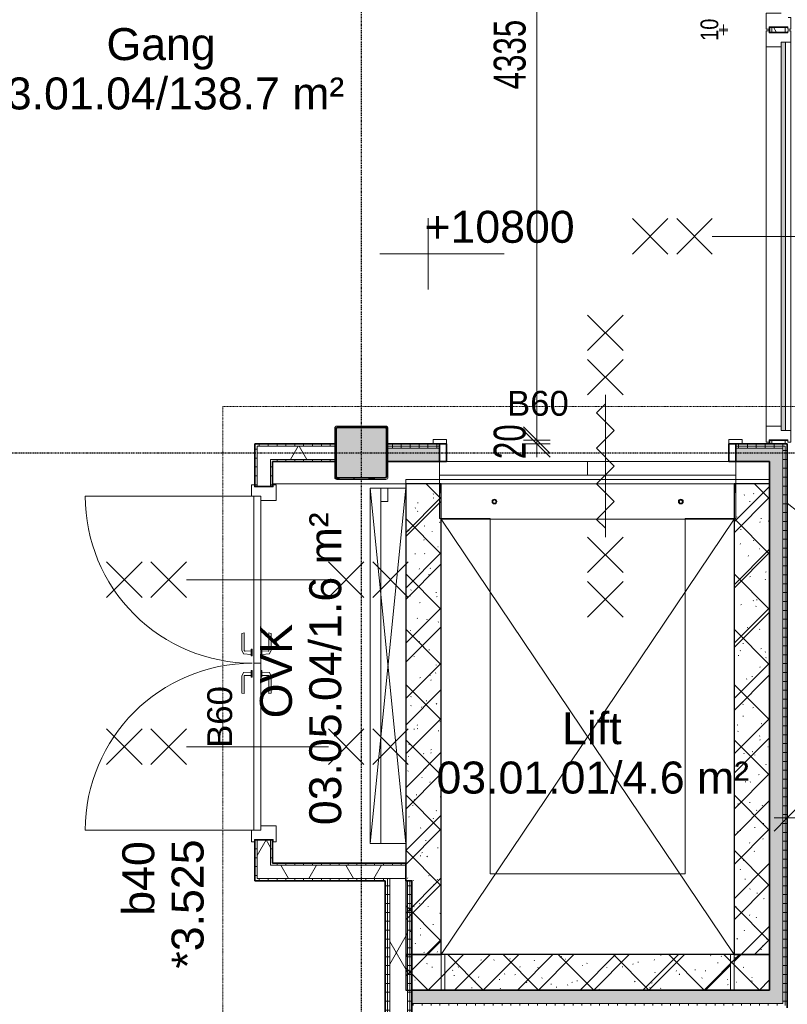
# Model space of a CAD drawing. Header units: millimetres. Extents: x -80560 to 110805, y -11020 to 52719.
# Tile 99 of 145: x 49170 to 53495, y 32095 to 37637. Entities that reach past the tile are written whole.
import ezdxf

# ---------------------------------------------------------------- set-up
doc = ezdxf.new("R2010")
doc.units = ezdxf.units.MM
for name, pattern in [('CENTER2', [20, 8, -4, 4, -4]), ('DASHDOT2', [8, 4, -2, 0, -2]), ('DASHED2', [6, 4, -2]), ('DASHED2-1', [3, 2, -1])]:
    doc.linetypes.add(name, pattern=pattern)
for name, color, linetype, lineweight in [('A-ANNO-DIMS', 211, 'Continuous', 9), ('A-ANNO-DIMS-100', 211, 'Continuous', 9), ('A-ANNO-NOTE', 131, 'Continuous', 18), ('A-AREA', 32, 'DASHED2', 18), ('A-AREA-IDEN', 2, 'Continuous', 9), ('A-DETL', 90, 'Continuous', 18), ('A-DETL-GENF', 92, 'Continuous', 18), ('A-DETL-MBND', 5, 'Continuous', 18), ('A-DOOR', 31, 'Continuous', 18), ('A-FLOR', 192, 'Continuous', 18), ('A-GENM', 13, 'Continuous', 18), ('A-GLAZ', 151, 'Continuous', 18), ('A-GLAZ-IDEN', 152, 'Continuous', 18), ('A-WALL', 113, 'Continuous', 35), ('A-WALL-PATT', 111, 'Continuous', 35), ('G-ANNO-DIMS', 111, 'Continuous', 9), ('I-WALL', 2, 'Continuous', 18), ('S-COLS', 52, 'Continuous', 18), ('S-GRID', 1, 'Continuous', 9)]:
    doc.layers.add(name, color=color, linetype=linetype, lineweight=lineweight)
doc.styles.add('Arial', font='arial.ttf', dxfattribs={"height": 180})
doc.styles.add('Arial_1', font='arial.ttf', dxfattribs={"height": 140})
doc.styles.add('Arial_5', font='arial.ttf', dxfattribs={"width": 0.7, "height": 180})
doc.styles.add('Arial_8', font='arial.ttf', dxfattribs={"width": 0.8, "height": 100})
doc.dimstyles.new('n3o_1_0', dxfattribs={"dimscale": 304.8, "dimtxt": 102.02594, "dimasz": 0, "dimexe": 0.082021, "dimexo": 0.0625, "dimgap": 0, "dimtad": 1, "dimdec": 0, "dimdsep": 46, "dimtxsty": 'Arial_8', "dimblk1": 'NONE', "dimblk2": 'NONE', "dimsah": 1, "dimcen": 0.09, "dimdle": 0.082021, "dimazin": 0, "dimtfac": 1, "dimtdec": 4, "dimtix": 1, "dimtmove": 0, "dimatfit": 3, "dimfxl": 0.082021, "dimfxlon": 1, "dimtvp": 1, "dimtolj": 1, "dimtzin": 0, "dimarcsym": 2})
doc.dimstyles.new('n3o_1_8_3', dxfattribs={"dimscale": 304.8, "dimtxt": 183.646692, "dimasz": 0.492126, "dimexe": 0.246063, "dimexo": 0.0625, "dimgap": 0.032808, "dimtad": 1, "dimdec": 0, "dimdsep": 46, "dimtxsty": 'Arial_5', "dimblk1": 'OBLIQUE', "dimblk2": 'OBLIQUE', "dimsah": 1, "dimcen": 0.09, "dimdle": 0.246063, "dimazin": 0, "dimtfac": 1, "dimtdec": 4, "dimtix": 1, "dimtmove": 0, "dimatfit": 3, "dimfxl": 0.246063, "dimfxlon": 1, "dimtvp": 1, "dimtolj": 1, "dimtzin": 0, "dimarcsym": 2})
pattern_1 = [(45, (0, 0), (-176.7767, 176.7767), []), (17, (0, 0), (51.37877, 156.87645), [3.353, -159.647, 3.353, -88.647, -134]), (17, (0, 0), (51.37877, 156.87645), [-255, 3.353, -130.647]), (48, (0, 0), (-36.014, 160.26226), [3.353, -158.647, 3.353, -160.647, -132]), (48, (0, 0), (-36.014, 160.26226), [-326, 3.353, -128.647]), (71, (0, 0), (-94.825, 133.12483), [3.353, -156.647, 3.353, -87.247, -131]), (71, (0, 0), (-94.825, 133.12483), [-250.6, 3.353, -127.647])]
pattern_2 = [(180, (51379.82, 27762.5), (-9e-14, -50), [])]
pattern_3 = [(60, (24894.82, 0), (-274.963, 158.75), []), (120, (24894.82, 0), (-274.963, -158.75), [])]
pattern_4 = [(180, (53494.82, 37500), (8e-14, -50), [])]
pattern_5 = [(0, (50494.82, 34020), (0, 50), [])]
pattern_6 = [(90, (52369.82, 35150), (-50, 3e-15), [])]
pattern_7 = [(90, (50769.82, 35150), (-50, 3e-15), [])]
pattern_8 = [(270, (50969.82, 32890), (50, 2e-13), [])]
pattern_9 = [(0, (53394.82, 33612.5), (0, 50), [])]

# ---------------------------------------------------------------- blocks, each defined once
blk = doc.blocks.new('NLRS_28_SCO_UN_staalkolom koker betongevuld_gen_CGA - kolom A-V289-DO_03 derde verdieping')
at = {"layer": 'S-COLS', "lineweight": 5}
h = blk.add_hatch(dxfattribs=at)
h.set_pattern_fill('FP_157', color=256, style=0, pattern_type=2)
h.set_pattern_definition([(45, (-26200, -35200), (-99.99975, 99.99975), []), (45, (-26115, -35200), (-99.99975, 99.99975), []), (45, (-26110, -35200), (-99.99975, 99.99975), []), (45, (-26105, -35200), (-99.99975, 99.99975), []), (45, (-26100, -35200), (-99.99975, 99.99975), []), (45, (-26095, -35200), (-99.99975, 99.99975), []), (45, (-26090, -35200), (-99.99975, 99.99975), []), (45, (-26085, -35200), (-99.99975, 99.99975), [])])
h.paths.add_polyline_path([(138, -150), (146.5, -146.5), (150, -138), (150, 138), (146.5, 146.5), (138, 150), (-138, 150), (-146.5, 146.5), (-150, 138), (-150, -138), (-146.5, -146.5), (-138, -150), (-108.4, -150)], flags=0)
h.paths.add_polyline_path([(-108.4, -142), (-134, -142), (-139.7, -139.7), (-142, -134), (-142, 134), (-139.7, 139.7), (-134, 142), (134, 142), (139.7, 139.7), (142, 134), (142, -134), (139.7, -139.7), (134, -142)], flags=0)
at = {"layer": 'S-COLS', "lineweight": 9}
blk.add_hatch(color=256, dxfattribs=at).paths.add_polyline_path([(134, -142), (139.7, -139.7), (142, -134), (142, 134), (139.7, 139.7), (134, 142), (-134, 142), (-139.7, 139.7), (-142, 134), (-142, -134), (-139.7, -139.7), (-134, -142), (-108.4, -142)], flags=0)
at = {"layer": 'S-COLS'}
for p, q in [((-150, 138), (-150, -138)), ((-142, -134), (-142, 134)), ((138, 150), (-138, 150)), ((-134, 142), (134, 142)), ((142, 134), (142, -134)), ((150, -138), (150, 138)), ((-138, -150), (138, -150)), ((134, -142), (-134, -142))]:
    blk.add_line(p, q, dxfattribs=at)
at = {"layer": 'S-COLS', "lineweight": 35}
for p, q in [((-142, 134), (-142, -134)), ((134, 142), (-134, 142)), ((142, -134), (142, 134)), ((-134, -142), (134, -142))]:
    blk.add_line(p, q, dxfattribs=at)
at = {"layer": 'S-COLS'}
for centre, radius, start, end in [((-138, 138), 12, 90, 180), ((-134, 134), 8, 90, 180), ((134, 134), 8, 0, 90), ((138, 138), 12, 0, 90), ((-138, -138), 12, 180, 270), ((-134, -134), 8, 180, 270), ((134, -134), 8, 270, 0), ((138, -138), 12, 270, 360)]:
    blk.add_arc(centre, radius, start, end, dxfattribs=at)
at = {"layer": 'S-COLS', "lineweight": 35}
for centre, start, end in [((-134, 134), 90, 180), ((134, 134), 360, 90), ((-134, -134), 180, 270), ((134, -134), 270, 360)]:
    blk.add_arc(centre, 8, start, end, dxfattribs=at)
blk = doc.blocks.new('NLRS_28_SF_UN_staalprofiel IPE_gen_CGA - IPE600-1352786-DO_03 derde verdieping')
at = {"layer": 'A-DETL-MBND', "color": 9, "lineweight": 9}
blk.add_line((4100, -110), (6100, -110), dxfattribs=at)
blk = doc.blocks.new('NLRS_28_SF_UN_staalprofiel SFB_gen_CGA - SFB-HEA320_550x15-1171775-DO_03 derde verdieping')
at = {"layer": 'A-DETL-MBND', "color": 9, "lineweight": 9}
for p in [(2850, -200), (2810, -275)]:
    blk.add_line(p, (2850, -275), dxfattribs=at)
blk = doc.blocks.new('19112_SW_LeonardoCollege_R2020_rvt-1-DO_03 derde verdieping')
at = {"layer": 'A-WALL-PATT', "lineweight": 5}
h = blk.add_hatch(dxfattribs=at)
h.set_pattern_fill('FP_175', color=10, angle=45, style=0, pattern_type=2)
h.set_pattern_definition([(135, (26650, 33700), (-155.563, -155.563), []), (225, (26650, 33700), (155.563, -155.563), [])])
h.paths.add_polyline_path([(26450, 32375), (26650, 32375), (26650, 35025), (26450, 35025), (26450, 32417.6)], flags=0)
h = blk.add_hatch(dxfattribs=at)
h.set_pattern_fill('FP_174', color=10, angle=45, style=0, pattern_type=2)
h.set_pattern_definition([(135, (28500, 33700), (-155.563, -155.563), []), (225, (28500, 33700), (155.563, -155.563), [])])
h.paths.add_polyline_path([(28440.9, 32375), (28500, 32375), (28500, 35025), (28300, 35025), (28300, 32375)], flags=0)
h = blk.add_hatch(dxfattribs=at)
h.set_pattern_fill('FP_176', color=10, angle=45, style=0, pattern_type=2)
h.set_pattern_definition([(45, (27825, 32175), (-155.563, 155.563), []), (135, (27825, 32175), (-155.563, -155.563), [])])
h.paths.add_polyline_path([(28440.9, 32175), (28500, 32175), (28500, 32375), (26450, 32375), (26450, 32175), (28147.3, 32175)], flags=0)
at = {"layer": 'I-WALL', "color": 50, "lineweight": 25}
for p, q in [((26450, 35025), (26450, 32375)), ((26650, 35025), (26450, 35025)), ((26650, 32375), (26650, 35025)), ((28300, 35025), (28300, 32375)), ((28500, 35025), (28300, 35025)), ((28500, 32375), (28500, 35025)), ((26450, 32375), (26650, 32375)), ((28500, 32375), (26450, 32375)), ((26450, 32375), (26450, 32175)), ((28300, 32375), (28500, 32375)), ((28500, 32175), (28500, 32375)), ((26450, 32175), (28500, 32175))]:
    blk.add_line(p, q, dxfattribs=at)
at = {"color": 250, "lineweight": 9}
for name, p in [('NLRS_28_SCO_UN_staalkolom koker betongevuld_gen_CGA - kolom A-V289-DO_03 derde verdieping', (26200, 35200)), ('NLRS_28_SF_UN_staalprofiel SFB_gen_CGA - SFB-HEA320_550x15-1171775-DO_03 derde verdieping', (23500, 35200))]:
    blk.add_blockref(name, p, dxfattribs=at)
at = {"color": 250, "lineweight": 9, "rotation": 89.99999999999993}
blk.add_blockref('NLRS_28_SF_UN_staalprofiel IPE_gen_CGA - IPE600-1352786-DO_03 derde verdieping', (26200, 28900), dxfattribs=at)
blk = doc.blocks.new('95251-Leonardo College Leiden_rvt-1-DO_03 derde verdieping')
at = {"layer": 'A-WALL-PATT', "lineweight": 9}
h = blk.add_hatch(dxfattribs=at)
h.set_pattern_fill('FP_184', color=55, style=0, pattern_type=2)
h.set_pattern_definition(pattern_1)
h.paths.add_polyline_path([(26650, 32175), (26650, 34975), (26645, 34975), (26645, 35025), (26450, 35025), (26450, 32175), (26550, 32175)], flags=0)
h = blk.add_hatch(dxfattribs=at)
h.set_pattern_fill('FP_184', color=55, style=0, pattern_type=2)
h.set_pattern_definition(pattern_1)
h.paths.add_polyline_path([(28300, 32175), (28500, 32175), (28500, 35025), (28305, 35025), (28305, 34975), (28300, 34975), (28300, 32251)], flags=0)
h = blk.add_hatch(dxfattribs=at)
h.set_pattern_fill('FP_184', color=55, style=0, pattern_type=2)
h.set_pattern_definition(pattern_1)
h.paths.add_polyline_path([(28147.3, 32175), (28280, 32175), (28280, 32375), (26670, 32375), (26670, 32175), (27559.9, 32175)], flags=0)
at = {"layer": 'A-DETL-MBND', "color": 191, "lineweight": 9}
for p, q in [((26650, 35025), (28300, 35025)), ((28300, 34825), (26650, 34825))]:
    blk.add_line(p, q, dxfattribs=at)
for centre, radius, start, end in [((26950, 34925), 13.5, 0, 180), ((26950, 34925), 13.5, 0, 180), ((26950, 34925), 13.5, 180, 0), ((26950, 34925), 13.5, 180, 0), ((26950, 34925), 11.6, 0, 180), ((26950, 34925), 11.5, 180, 0), ((26950, 34925), 9.05, 0, 180), ((26950, 34925), 9.05, 180, 0), ((28000, 34925), 13.5, 0, 180), ((28000, 34925), 13.5, 0, 180), ((28000, 34925), 13.5, 180, 270), ((28000, 34925), 13.5, 180, 0), ((28000, 34925), 11.5, 0, 180), ((28000, 34925), 11.6, 180, 0), ((28000, 34925), 9.05, 0, 180), ((28000, 34925), 9.05, 180, 0), ((28000, 34925), 13.5, 272.0776, 0)]:
    blk.add_arc(centre, radius, start, end, dxfattribs=at)
at = {"layer": 'A-WALL', "color": 130, "lineweight": 5}
for p, q in [((26645, 35025), (26450, 35025)), ((26450, 35025), (26450, 32175)), ((26645, 34975), (26645, 35025)), ((26650, 34975), (26645, 34975)), ((26650, 32175), (26650, 34975)), ((28305, 34975), (28300, 34975)), ((28300, 34975), (28300, 32175)), ((28500, 35025), (28305, 35025)), ((28305, 35025), (28305, 34975)), ((28500, 32175), (28500, 35025)), ((28280, 32375), (26670, 32375)), ((26670, 32375), (26670, 32175)), ((28280, 32175), (28280, 32375)), ((26450, 32175), (26650, 32175)), ((26670, 32175), (28280, 32175)), ((28300, 32175), (28500, 32175))]:
    blk.add_line(p, q, dxfattribs=at)
blk = doc.blocks.new('32_n3o_deur_dubbel - 90x139_25_K_930x2_2410x2030_60zs_glasdeur _kleefmagneet_-34331089-DO_03 derde verdieping')
at = {"layer": 'A-GLAZ'}
for p, q in [((-950, 69.5), (-1015, 69.5)), ((-1015, 69.5), (-1015, 52.5)), ((-950, 55.5), (-950, 69.5)), ((1015, 69.5), (950, 69.5)), ((950, 69.5), (950, 55.5)), ((1015, 52.5), (1015, 69.5)), ((-1015, 52.5), (-1003, 52.5)), ((-1003, 52.5), (-1003, -52.5)), ((-925, -69.5), (-925, 15.5)), ((925, 15.5), (925, -69.5)), ((1003, -52.5), (1003, 52.5)), ((1003, 52.5), (1015, 52.5)), ((-1003, -52.5), (-1015, -52.5)), ((-1015, -52.5), (-1015, -69.5)), ((1015, -52.5), (1003, -52.5)), ((1015, -69.5), (1015, -52.5)), ((-1015, -69.5), (-925, -69.5)), ((925, -69.5), (1015, -69.5))]:
    blk.add_line(p, q, dxfattribs=at)
blk = doc.blocks.new('32_n3o_raam_h1xb1 - 90x139_25_K_2410x2315_60-34331233-DO_03 derde verdieping')
at = {"layer": 'A-GLAZ'}
for p, q in [((-1157.5, 69.5), (-1157.5, 52.5)), ((-1092.5, 69.5), (-1157.5, 69.5)), ((-1092.5, 39.5), (-1092.5, 69.5)), ((-1092.5, 69.5), (1092.5, 69.5)), ((1157.5, 69.5), (1092.5, 69.5)), ((1092.5, 69.5), (1092.5, 39.5)), ((1157.5, 52.5), (1157.5, 69.5)), ((-1157.5, 52.5), (-1145.5, 52.5)), ((-1145.5, 52.5), (-1145.5, -52.5)), ((-1067.5, -69.5), (-1067.5, 15.5)), ((1067.5, 15.5), (1067.5, -69.5)), ((1145.5, -52.5), (1145.5, 52.5)), ((1145.5, 52.5), (1157.5, 52.5)), ((-1145.5, -52.5), (-1157.5, -52.5)), ((-1157.5, -52.5), (-1157.5, -69.5)), ((1157.5, -52.5), (1145.5, -52.5)), ((1157.5, -69.5), (1157.5, -52.5)), ((-1157.5, -69.5), (-1067.5, -69.5)), ((1067.5, -69.5), (-1067.5, -69.5)), ((1067.5, -69.5), (1157.5, -69.5))]:
    blk.add_line(p, q, dxfattribs=at)
blk = doc.blocks.new('30_n3o_raam_vast - 24mm_60min-33401141-DO_03 derde verdieping')
at = {"layer": 'A-DOOR'}
blk.add_hatch(color=256, dxfattribs=at).paths.add_polyline_path([(0, 24), (-2185, 24), (-2185, 0), (0, 0)], flags=0)
for p, q in [((0, 24), (-2185, 24)), ((-2185, 24), (-2185, 0)), ((-2185, 0), (0, 0)), ((0, 0), (0, 24))]:
    blk.add_line(p, q, dxfattribs=at)
blk = doc.blocks.new('32_n3o_deur_dubbel - 90x139_25_K_930x2_2410x2010_60-34330968-DO_03 derde verdieping')
at = {"layer": 'A-GLAZ'}
for p, q in [((-940, 69.5), (-1005, 69.5)), ((-1005, 69.5), (-1005, 52.5)), ((-940, 55.5), (-940, 69.5)), ((1005, 69.5), (940, 69.5)), ((940, 69.5), (940, 55.5)), ((1005, 52.5), (1005, 69.5)), ((-1005, 52.5), (-993, 52.5)), ((-993, 52.5), (-993, -52.5)), ((-915, -69.5), (-915, 15.5)), ((915, 15.5), (915, -69.5)), ((993, -52.5), (993, 52.5)), ((993, 52.5), (1005, 52.5)), ((-993, -52.5), (-1005, -52.5)), ((-1005, -52.5), (-1005, -69.5)), ((1005, -52.5), (993, -52.5)), ((1005, -69.5), (1005, -52.5)), ((-1005, -69.5), (-915, -69.5)), ((915, -69.5), (1005, -69.5))]:
    blk.add_line(p, q, dxfattribs=at)
blk = doc.blocks.new('30_n3o_deur_dicht - 40mm_draai_60min_LS-32507409-DO_03 derde verdieping')
at = {"layer": 'A-DOOR'}
for p, q in [((0, 40), (-940, 40)), ((-940, 40), (-940, 0)), ((-940, 0), (0, 0)), ((0, 0), (0, 40))]:
    blk.add_line(p, q, dxfattribs=at)
blk = doc.blocks.new('30_n3o_deur_dicht - 40mm_draai_60min_RS-32507410-DO_03 derde verdieping')
at = {"layer": 'A-DOOR'}
for p, q in [((0, 40), (-940, 40)), ((-940, 40), (-940, 0)), ((-940, 0), (0, 0)), ((0, 0), (0, 40))]:
    blk.add_line(p, q, dxfattribs=at)
blk = doc.blocks.new('30_n3o_beslag_deurkruk_met_schild - std-875116-DO_03 derde verdieping')
at = {"layer": 'A-DOOR'}
for p, q in [((-18.5, 0), (-18.5, -5)), ((18.5, -5), (18.5, 0)), ((-18.5, -5), (18.5, -5)), ((-7.8, -48.4), (-10, -5)), ((12.7, -58), (-7.8, -48.4)), ((10, -5), (8.3, -39.7)), ((13.3, -45), (111, -45)), ((111, -45), (108, -58)), ((108, -58), (12.7, -58))]:
    blk.add_line(p, q, dxfattribs=at)
at = {"layer": 'A-DOOR', "flags": 128}
blk.add_lwpolyline([(8.3, -39.7), (8.6, -41.7), (9.6, -43.4), (11.3, -44.6), (13.3, -45)], dxfattribs=at)
blk = doc.blocks.new('30_n3o_beslag_deurkruk_met_schild - std-V214-DO_03 derde verdieping')
at = {"layer": 'A-DOOR'}
for p, q in [((-7.8, 48.4), (12.7, 58)), ((12.7, 58), (108, 58)), ((108, 58), (111, 45)), ((18.5, 5), (-18.5, 5)), ((-18.5, 5), (-18.5, 0)), ((-10, 5), (-7.8, 48.4)), ((8.3, 39.7), (10, 5)), ((111, 45), (13.3, 45)), ((18.5, 0), (18.5, 5)), ((-18.5, 0), (18.5, 0))]:
    blk.add_line(p, q, dxfattribs=at)
at = {"layer": 'A-DOOR', "flags": 128}
blk.add_lwpolyline([(13.3, 45), (11.3, 44.6), (9.6, 43.4), (8.6, 41.7), (8.3, 39.7)], dxfattribs=at)
blk = doc.blocks.new('00_n3o_symbool_swingangle - std-28978670-DO_03 derde verdieping')
at = {"layer": 'A-DOOR'}
blk.add_line((-415, -10), (-415, -950), dxfattribs=at)
blk.add_arc((-415, -10), 940, 270, 0, dxfattribs=at)
blk = doc.blocks.new('30_n3o_beslag_deurkruk_met_schild - std-887349-DO_03 derde verdieping')
at = {"layer": 'A-DOOR'}
for p, q in [((-7.8, 48.4), (12.7, 58)), ((12.7, 58), (108, 58)), ((108, 58), (111, 45)), ((18.5, 5), (-18.5, 5)), ((-18.5, 5), (-18.5, 0)), ((-10, 5), (-7.8, 48.4)), ((8.3, 39.7), (10, 5)), ((111, 45), (13.3, 45)), ((18.5, 0), (18.5, 5))]:
    blk.add_line(p, q, dxfattribs=at)
at = {"layer": 'A-DOOR', "flags": 128}
blk.add_lwpolyline([(13.3, 45), (11.3, 44.6), (9.6, 43.4), (8.6, 41.7), (8.3, 39.7)], dxfattribs=at)
blk = doc.blocks.new('30_n3o_beslag_deurkruk_met_schild - std-V215-DO_03 derde verdieping')
at = {"layer": 'A-DOOR'}
for p, q in [((18.5, 0), (-18.5, 0)), ((-18.5, 0), (-18.5, -5)), ((18.5, -5), (18.5, 0)), ((-18.5, -5), (18.5, -5)), ((-7.8, -48.4), (-10, -5)), ((12.7, -58), (-7.8, -48.4)), ((10, -5), (8.3, -39.7)), ((13.3, -45), (111, -45)), ((111, -45), (108, -58)), ((108, -58), (12.7, -58))]:
    blk.add_line(p, q, dxfattribs=at)
at = {"layer": 'A-DOOR', "flags": 128}
blk.add_lwpolyline([(8.3, -39.7), (8.6, -41.7), (9.6, -43.4), (11.3, -44.6), (13.3, -45)], dxfattribs=at)
blk = doc.blocks.new('00_n3o_symbool_swingangle - std-31791499-DO_03 derde verdieping')
at = {"layer": 'A-DOOR'}
blk.add_line((-415, 10), (-415, 950), dxfattribs=at)
blk.add_arc((-415, 10), 940, 360, 90, dxfattribs=at)
blk = doc.blocks.new('66_n3o_lift - ntb_-33339778-DO_03 derde verdieping')
at = {"layer": 'A-GENM'}
for p, q in [((-927.8, 75), (-1004, 75)), ((-1004, 75), (-1004, 50)), ((-927.8, 50), (-927.8, 75)), ((738.4, 75), (662.2, 75)), ((662.2, 75), (662.2, 50)), ((738.4, 50), (738.4, 75)), ((-1004, 50), (-927.8, 50)), ((662.2, 50), (738.4, 50)), ((-967.8, -370), (-967.8, -50)), ((-132.8, -50), (-967.8, -50)), ((-967.8, -50), (-967.8, -126.2)), ((-132.8, -126.2), (-132.8, -50)), ((702.2, -50), (-132.8, -50)), ((-132.8, -50), (-132.8, -126.2)), ((702.2, -370), (702.2, -50)), ((702.2, -126.2), (702.2, -50)), ((-967.8, -126.2), (-132.8, -126.2)), ((-132.8, -126.2), (702.2, -126.2)), ((-682.8, -370), (-967.8, -370)), ((-682.8, -2370), (-682.8, -370)), ((417.2, -370), (702.2, -370)), ((417.2, -370), (417.2, -2370)), ((417.2, -2370), (-682.8, -2370))]:
    blk.add_line(p, q, dxfattribs=at)
at = {"layer": 'A-GENM', "lineweight": 35}
for p, q in [((-927.8, 50), (-967.8, 50)), ((-967.8, 50), (-967.8, -50)), ((-927.8, -50), (-927.8, 50)), ((702.2, 50), (662.2, 50)), ((662.2, 50), (662.2, -50)), ((702.2, -50), (702.2, 50)), ((-967.8, -50), (-927.8, -50)), ((662.2, -50), (702.2, -50))]:
    blk.add_line(p, q, dxfattribs=at)
blk = doc.blocks.new('01_n3o_symbool_lijn_met_tekst - brandwerend_B60-33341475-DO_03 derde verdieping')
at = {"layer": 'A-DETL-GENF', "color": 3, "linetype": 'DASHDOT2'}
blk.add_line((0, 0), (3585, 0), dxfattribs=at)
blk = doc.blocks.new('01_n3o_symbool_lijn_met_tekst - brandwerend_B60-32847853-DO_03 derde verdieping')
at = {"layer": 'A-DETL-GENF', "color": 3, "linetype": 'DASHDOT2'}
blk.add_line((0, 0), (3460, 0), dxfattribs=at)
blk = doc.blocks.new('Spot Elevations - default-305554-DO_03 derde verdieping')
at = {"layer": 'G-ANNO-DIMS'}
for p, q in [((0, 2), (0, -2)), ((4.277, 0), (-2.723, 0))]:
    blk.add_line(p, q, dxfattribs=at)
blk = doc.blocks.new('DIMBLOCK389-DO_03 derde verdieping')
at = {"layer": 'A-ANNO-DIMS-100'}
for p, q in [((53135.5, 37585), (53110.5, 37585)), ((53135.5, 37610), (53135.5, 37550)), ((53135.5, 37585), (53160.5, 37585)), ((53135.5, 37575), (53110.5, 37575)), ((53135.5, 37575), (53160.5, 37575))]:
    blk.add_line(p, q, dxfattribs=at)
at = {"layer": 'A-ANNO-DIMS-100', "color": 0, "insert": (53005.7, 37518.8), "char_height": 100, "width": 146.917, "attachment_point": 1, "rotation": 90, "line_spacing_factor": 0.941778, "style": 'Arial_8'}
blk.add_mtext('10', dxfattribs=at)
blk = doc.blocks.new('_None')
blk = doc.blocks.new('DIMBLOCK523-DO_03 derde verdieping')
at = {"layer": 'A-ANNO-DIMS-100'}
for p, q in [((52083.9, 39605), (52008.9, 39680)), ((52158.9, 39605), (52008.9, 39605)), ((52083.9, 39605), (52083.9, 35270)), ((52083.9, 39605), (52158.9, 39530)), ((52083.9, 39605), (52158.9, 39605)), ((52083.9, 35270), (52008.9, 35345)), ((52158.9, 35270), (52008.9, 35270)), ((52083.9, 35270), (52158.9, 35195)), ((52083.9, 35270), (52158.9, 35270))]:
    blk.add_line(p, q, dxfattribs=at)
at = {"layer": 'A-ANNO-DIMS-100', "color": 0, "insert": (51840.2, 37245.4), "char_height": 180, "width": 461.094, "attachment_point": 1, "rotation": 90, "line_spacing_factor": 0.941778, "style": 'Arial_5'}
blk.add_mtext('4335', dxfattribs=at)
blk = doc.blocks.new('_Oblique')
at = {"color": 0, "linetype": 'ByBlock', "lineweight": -2}
blk.add_line((-0.5, -0.5), (0.5, 0.5), dxfattribs=at)
blk = doc.blocks.new('DIMBLOCK524-DO_03 derde verdieping')
at = {"layer": 'A-ANNO-DIMS-100'}
for p, q in [((52083.9, 35270), (52008.9, 35345)), ((52083.9, 35250), (52008.9, 35325)), ((52158.9, 35270), (52008.9, 35270)), ((52158.9, 35250), (52008.9, 35250)), ((52083.9, 35270), (52083.9, 35175)), ((52083.9, 35270), (52158.9, 35195)), ((52083.9, 35270), (52158.9, 35270)), ((52083.9, 35250), (52158.9, 35175)), ((52083.9, 35250), (52158.9, 35250))]:
    blk.add_line(p, q, dxfattribs=at)
at = {"layer": 'A-ANNO-DIMS-100', "color": 0, "insert": (51840.2, 35163.9), "char_height": 180, "width": 230.547, "attachment_point": 1, "rotation": 90, "line_spacing_factor": 0.941778, "style": 'Arial_5'}
blk.add_mtext('20', dxfattribs=at)
blk = doc.blocks.new('DIMBLOCK580-DO_03 derde verdieping')
at = {"layer": 'A-ANNO-DIMS-100'}
for p, q in [((53494.8, 33144.6), (53569.8, 33219.6)), ((53494.8, 33219.6), (53494.8, 33069.6)), ((53494.8, 33144.6), (53494.8, 33219.6)), ((55009.8, 33144.6), (55084.8, 33219.6)), ((55009.8, 33219.6), (55009.8, 33069.6)), ((55009.8, 33144.6), (55009.8, 33219.6)), ((53419.8, 33144.6), (55009.8, 33144.6)), ((53494.8, 33144.6), (53419.8, 33069.6)), ((55009.8, 33144.6), (54934.8, 33069.6))]:
    blk.add_line(p, q, dxfattribs=at)
at = {"layer": 'A-ANNO-DIMS-100', "color": 0, "insert": (54060.2, 33388.3), "char_height": 180, "width": 461.094, "attachment_point": 1, "line_spacing_factor": 0.941778, "style": 'Arial_5'}
blk.add_mtext('1515', dxfattribs=at)

msp = doc.modelspace()

# ---------------------------------------------------------------- hatches: boundary and pattern name
at = {"layer": 'A-WALL-PATT', "lineweight": 18}
h = msp.add_hatch(dxfattribs=at)
h.set_pattern_fill('FP_87', color=256, angle=90, style=0, pattern_type=2)
h.set_pattern_definition(pattern_4)
h.paths.add_polyline_path([(53407.3, 35250), (53407.3, 35270), (53394.8, 35270), (53394.8, 35250)], flags=0)
h.paths.add_polyline_path([(53394.8, 37565), (53407.3, 37565), (53407.3, 37595), (53394.8, 37595), (53394.8, 37583.2)], flags=0)
h.paths.add_polyline_path([(53407.3, 39605), (53407.3, 39662.5), (53394.8, 39662.5), (53394.8, 39605)], flags=0)
h.paths.add_polyline_path([(53407.3, 39737.5), (53407.3, 39750), (53394.8, 39750), (53394.8, 39737.5)], flags=0)
h = msp.add_hatch(dxfattribs=at)
h.set_pattern_fill('FP_2', color=256, style=0, pattern_type=2)
h.set_pattern_definition(pattern_3)
h.paths.add_polyline_path([(53407.3, 35250), (53482.3, 35250.3), (53482.3, 35270), (53407.3, 35270), (53407.3, 35250.3)], flags=0)
h.paths.add_polyline_path([(53482.3, 37565), (53482.3, 37595), (53407.3, 37595), (53407.3, 37565)], flags=0)
h.paths.add_polyline_path([(53407.3, 39605), (53482.3, 39605), (53482.3, 39737.5), (53407.3, 39737.5), (53407.3, 39662.5)], flags=0)
h = msp.add_hatch(dxfattribs=at)
h.set_pattern_fill('FP_87', color=256, angle=90, style=0, pattern_type=2)
h.set_pattern_definition(pattern_4)
h.paths.add_polyline_path([(53494.8, 35250), (53494.8, 35270), (53482.3, 35270), (53482.3, 35250)], flags=0)
h.paths.add_polyline_path([(53482.3, 37565), (53494.8, 37565), (53494.8, 37595), (53482.3, 37595), (53482.3, 37583.2)], flags=0)
h.paths.add_polyline_path([(53482.3, 39605), (53494.8, 39605), (53494.8, 39662.5), (53482.3, 39662.5)], flags=0)
h = msp.add_hatch(dxfattribs=at)
h.set_pattern_fill('FP_116', color=256, angle=90, style=0, pattern_type=2)
h.set_pattern_definition(pattern_5)
h.paths.add_polyline_path([(50494.8, 32790), (50507.3, 32790), (50507.3, 33020), (50494.8, 33020), (50494.8, 32917.5)], flags=0)
h.paths.add_polyline_path([(50507.3, 35010), (50507.3, 35250), (50494.8, 35250), (50494.8, 35010)], flags=0)
h = msp.add_hatch(dxfattribs=at)
h.set_pattern_fill('FP_136', color=256, angle=90, style=0, pattern_type=2)
h.set_pattern_definition(pattern_7)
h.paths.add_polyline_path([(50594.8, 35237.5), (50944.8, 35237.5), (50944.8, 35250), (50507.3, 35250), (50507.3, 35237.5), (50582.3, 35237.5)], flags=0)
h = msp.add_hatch(dxfattribs=at)
h.set_pattern_fill('FP_117', color=256, angle=90, style=0, pattern_type=2)
h.set_pattern_definition(pattern_6)
h.paths.add_polyline_path([(53494.8, 35237.5), (53494.8, 35250), (53204.8, 35250), (53204.8, 35237.5), (53482.3, 35237.5)], flags=0)
h.paths.add_polyline_path([(51534.8, 35237.5), (51534.8, 35250), (51244.8, 35250), (51244.8, 35237.5), (51280.1, 35237.5)], flags=0)
h = msp.add_hatch(dxfattribs=at)
h.set_pattern_fill('FP_2', color=256, style=0, pattern_type=2)
h.set_pattern_definition(pattern_3)
h.paths.add_polyline_path([(50582.3, 32802.5), (50582.3, 33020), (50507.3, 33020), (50507.3, 32802.5)], flags=0)
h.paths.add_polyline_path([(50582.3, 35010), (50582.3, 35237.5), (50507.3, 35237.5), (50507.3, 35010)], flags=0)
h = msp.add_hatch(dxfattribs=at)
h.set_pattern_fill('FP_2', color=256, style=0, pattern_type=2)
h.set_pattern_definition(pattern_3)
h.paths.add_polyline_path([(50944.8, 35162.5), (50944.8, 35237.5), (50582.3, 35237.5), (50582.3, 35162.5), (50692.7, 35162.5)], flags=0)
h = msp.add_hatch(dxfattribs=at)
h.set_pattern_fill('FP_117', color=256, angle=90, style=0, pattern_type=2)
h.set_pattern_definition(pattern_6)
h.paths.add_polyline_path([(53482.3, 35225), (53482.3, 35237.5), (53204.8, 35237.5), (53204.8, 35225), (53469.8, 35225)], flags=0)
h.paths.add_polyline_path([(51280.1, 35225), (51534.8, 35225), (51534.8, 35237.5), (51244.8, 35237.5), (51244.8, 35225)], flags=0)
h = msp.add_hatch(color=256, dxfattribs=at)
h.paths.add_polyline_path([(53394.8, 35150), (53469.8, 35150), (53469.8, 35225), (53204.8, 35225), (53204.8, 35150), (53335.8, 35150)], flags=0)
h.paths.add_polyline_path([(51244.8, 35150), (51534.8, 35150), (51534.8, 35225), (51244.8, 35225)], flags=0)
h = msp.add_hatch(dxfattribs=at)
h.set_pattern_fill('FP_178', color=256, angle=90, style=0, pattern_type=2)
h.set_pattern_definition(pattern_9)
h.paths.add_polyline_path([(53469.8, 32087.5), (53482.3, 32087.5), (53482.3, 35225), (53469.8, 35225), (53469.8, 32100)], flags=0)
h = msp.add_hatch(dxfattribs=at)
h.set_pattern_fill('FP_178', color=256, angle=90, style=0, pattern_type=2)
h.set_pattern_definition(pattern_9)
h.paths.add_polyline_path([(53494.8, 32075), (53494.8, 35237.5), (53482.3, 35237.5), (53482.3, 32075)], flags=0)
h = msp.add_hatch(dxfattribs=at)
h.set_pattern_fill('FP_116', color=256, angle=90, style=0, pattern_type=2)
h.set_pattern_definition(pattern_5)
h.paths.add_polyline_path([(50582.3, 32877.5), (50594.8, 32877.5), (50594.8, 33020), (50582.3, 33020), (50582.3, 32917.5)], flags=0)
h.paths.add_polyline_path([(50594.8, 35010), (50594.8, 35162.5), (50582.3, 35162.5), (50582.3, 35010)], flags=0)
h = msp.add_hatch(dxfattribs=at)
h.set_pattern_fill('FP_136', color=256, angle=90, style=0, pattern_type=2)
h.set_pattern_definition(pattern_7)
h.paths.add_polyline_path([(50944.8, 35150), (50944.8, 35162.5), (50594.8, 35162.5), (50594.8, 35150), (50692.7, 35150)], flags=0)
for points in [[(53469.8, 32100), (53469.8, 35150), (53394.8, 35150), (53394.8, 32100)], [(53394.8, 32100), (53394.8, 32175), (51379.8, 32175), (51379.8, 32100), (53335.8, 32100)]]:
    msp.add_hatch(color=256, dxfattribs=at).paths.add_polyline_path(points, flags=0)
h = msp.add_hatch(dxfattribs=at)
h.set_pattern_fill('FP_2', color=256, style=0, pattern_type=2)
h.set_pattern_definition(pattern_3)
h.paths.add_polyline_path([(50582.3, 32802.5), (51344.8, 32802.5), (51344.8, 32877.5), (50582.3, 32877.5)], flags=0)
h = msp.add_hatch(dxfattribs=at)
h.set_pattern_fill('FP_137', color=256, angle=-270, style=0, pattern_type=2)
h.set_pattern_definition(pattern_8)
h.paths.add_polyline_path([(51344.8, 32877.5), (51344.8, 32890), (50594.8, 32890), (50594.8, 32877.5), (51280.1, 32877.5)], flags=0)
h = msp.add_hatch(dxfattribs=at)
h.set_pattern_fill('FP_137', color=256, angle=-270, style=0, pattern_type=2)
h.set_pattern_definition(pattern_8)
h.paths.add_polyline_path([(51229.8, 32790), (51242.3, 32790), (51242.3, 32802.5), (50507.3, 32802.5), (50507.3, 32790), (50692.7, 32790)], flags=0)
h = msp.add_hatch(dxfattribs=at)
h.set_pattern_fill('FP_45', color=256, angle=90, style=0, pattern_type=2)
h.set_pattern_definition(pattern_2)
h.paths.add_polyline_path([(51242.3, 22744), (51242.3, 24395), (51229.8, 24395), (51229.8, 22750), (51234.5, 22749.3), (51241.3, 22746.5)], flags=0)
h.paths.add_polyline_path([(51242.3, 29455), (51242.3, 30920), (51229.8, 30920), (51229.8, 29455)], flags=0)
h.paths.add_polyline_path([(51229.8, 32010), (51242.3, 32010), (51242.3, 32790), (51229.8, 32790), (51229.8, 32251)], flags=0)
h = msp.add_hatch(dxfattribs=at)
h.set_pattern_fill('FP_45', color=256, angle=90, style=0, pattern_type=2)
h.set_pattern_definition(pattern_2)
h.paths.add_polyline_path([(51254.8, 22747.5), (51254.8, 24395), (51242.3, 24395), (51242.3, 22747.5)], flags=0)
h.paths.add_polyline_path([(51254.8, 29455), (51254.8, 30920), (51242.3, 30920), (51242.3, 29455)], flags=0)
h.paths.add_polyline_path([(51254.8, 32010), (51254.8, 32802.5), (51242.3, 32802.5), (51242.3, 32010)], flags=0)
h = msp.add_hatch(dxfattribs=at)
h.set_pattern_fill('FP_2', color=256, style=0, pattern_type=2)
h.set_pattern_definition(pattern_3)
h.paths.add_polyline_path([(51354.8, 22760), (51354.8, 24395), (51276.8, 24395), (51276.8, 24385), (51259.8, 24385), (51259.8, 24395), (51254.8, 24395), (51254.8, 22760), (51280.1, 22760)], flags=0)
h.paths.add_polyline_path([(51276.8, 29455), (51354.8, 29455), (51354.8, 30920), (51254.8, 30920), (51254.8, 29455), (51259.8, 29455), (51259.8, 29465), (51276.8, 29465)], flags=0)
h.paths.add_polyline_path([(51354.8, 32010), (51354.8, 32790), (51344.8, 32790), (51344.8, 32802.5), (51254.8, 32802.5), (51254.8, 32010), (51280.1, 32010)], flags=0)
h = msp.add_hatch(dxfattribs=at)
h.set_pattern_fill('FP_45', color=256, angle=90, style=0, pattern_type=2)
h.set_pattern_definition(pattern_2)
h.paths.add_polyline_path([(51354.8, 22860), (51367.3, 22860), (51367.3, 24395), (51354.8, 24395), (51354.8, 22919.6)], flags=0)
h.paths.add_polyline_path([(51354.8, 29455), (51367.3, 29455), (51367.3, 30920), (51354.8, 30920), (51354.8, 29584.9)], flags=0)
h.paths.add_polyline_path([(51367.3, 32010), (51367.3, 32790), (51354.8, 32790), (51354.8, 32010)], flags=0)
h = msp.add_hatch(dxfattribs=at)
h.set_pattern_fill('FP_45', color=256, angle=90, style=0, pattern_type=2)
h.set_pattern_definition(pattern_2)
h.paths.add_polyline_path([(51379.8, 22872.5), (51379.8, 24395), (51367.3, 24395), (51367.3, 22872.5)], flags=0)
h.paths.add_polyline_path([(51367.3, 29455), (51379.8, 29455), (51379.8, 30920), (51367.3, 30920), (51367.3, 29584.9)], flags=0)
h.paths.add_polyline_path([(51367.3, 32010), (51379.8, 32010), (51379.8, 32790), (51367.3, 32790), (51367.3, 32084.3)], flags=0)
h = msp.add_hatch(dxfattribs=at)
h.set_pattern_fill('FP_179', color=256, angle=-270, style=0, pattern_type=2)
h.set_pattern_definition([(270, (52387.32, 32175), (50, 3e-15), [])])
h.paths.add_polyline_path([(52454.8, 32087.5), (53469.8, 32087.5), (53469.8, 32100), (51379.8, 32100), (51379.8, 32087.5), (51867.4, 32087.5)], flags=0)

# ---------------------------------------------------------------- linework, layer by layer
at = {"layer": 'A-ANNO-NOTE', "lineweight": 9}
for p, q in [((52622.3, 36517.5), (52822.3, 36317.5)), ((52622.3, 36317.5), (52822.3, 36517.5)), ((52872.3, 36517.5), (53072.3, 36317.5)), ((52872.3, 36317.5), (53072.3, 36517.5)), ((53072.3, 36417.5), (53872.3, 36417.5)), ((52369.8, 35975), (52569.8, 35775)), ((52569.8, 35975), (52369.8, 35775)), ((52369.8, 35725), (52569.8, 35525)), ((52569.8, 35725), (52369.8, 35525)), ((52419.8, 35425.3), (52469.8, 35475.3)), ((52469.8, 34725), (52469.8, 35525)), ((52469.8, 34725), (52469.8, 35525)), ((52519.9, 35325.2), (52419.8, 35425.3)), ((52419.8, 35225.1), (52519.9, 35325.2)), ((52519.9, 35125), (52419.8, 35225.1)), ((52519.9, 35125), (52419.8, 35024.9)), ((52419.8, 35024.9), (52519.9, 34924.8)), ((52519.9, 34924.8), (52419.8, 34824.7)), ((52419.8, 34824.7), (52469.8, 34774.7)), ((52369.8, 34525), (52569.8, 34725)), ((52569.8, 34525), (52369.8, 34725)), ((49659.3, 34385), (49859.3, 34585)), ((49659.3, 34585), (49859.3, 34385)), ((49909.3, 34385), (50109.3, 34585)), ((49909.3, 34585), (50109.3, 34385)), ((51109.3, 34385), (50909.3, 34585)), ((51109.3, 34585), (50909.3, 34385)), ((51359.3, 34385), (51159.3, 34585)), ((51359.3, 34585), (51159.3, 34385)), ((50909.3, 34485), (50109.3, 34485)), ((52369.8, 34275), (52569.8, 34475)), ((52569.8, 34275), (52369.8, 34475)), ((49659.3, 33445), (49859.3, 33645)), ((49659.3, 33645), (49859.3, 33445)), ((49909.3, 33445), (50109.3, 33645)), ((49909.3, 33645), (50109.3, 33445)), ((51109.3, 33445), (50909.3, 33645)), ((51109.3, 33645), (50909.3, 33445)), ((51359.3, 33445), (51159.3, 33645)), ((51359.3, 33645), (51159.3, 33445)), ((50909.3, 33545), (50109.3, 33545))]:
    msp.add_line(p, q, dxfattribs=at)
at = {"layer": 'A-AREA', "linetype": 'DASHED2-1'}
msp.add_line((51344.8, 35025), (50594.8, 35025), dxfattribs=at)
at = {"layer": 'A-DETL'}
for p, q in [((51144.8, 35000), (51344.8, 33000)), ((51144.8, 33000), (51344.8, 35000)), ((51144.8, 33000), (51144.8, 35000)), ((51144.8, 35000), (51344.8, 35000)), ((53494.8, 34915), (68834.8, 22885)), ((53194.8, 34825), (51544.8, 32375)), ((51544.8, 34825), (53194.8, 32375)), ((51544.8, 34825), (53194.8, 34825)), ((51344.8, 33000), (51144.8, 33000))]:
    msp.add_line(p, q, dxfattribs=at)
at = {"layer": 'A-FLOR'}
for p, q in [((51344.8, 35025), (51344.8, 35050)), ((51344.8, 35050), (53394.8, 35050)), ((51144.8, 33000), (51144.8, 35000)), ((51144.8, 35000), (51344.8, 35000)), ((51344.8, 33000), (51144.8, 33000))]:
    msp.add_line(p, q, dxfattribs=at)
at = {"layer": 'A-WALL', "lineweight": 18}
for p, q in [((53407.3, 37565), (53407.3, 37595)), ((53482.3, 37565), (53482.3, 37595)), ((53407.3, 35250), (53407.3, 35270)), ((53482.3, 35250), (53482.3, 35270)), ((50507.3, 35237.5), (50507.3, 35010)), ((50507.3, 35237.5), (50944.8, 35237.5)), ((51534.8, 35237.5), (51244.8, 35237.5)), ((51534.8, 35225), (51244.8, 35225)), ((53482.3, 35237.5), (53204.8, 35237.5)), ((53469.8, 35225), (53204.8, 35225)), ((53469.8, 32100), (53469.8, 35225)), ((53482.3, 32087.5), (53482.3, 35237.5)), ((50582.3, 35162.5), (50582.3, 35010)), ((50582.3, 35162.5), (50944.8, 35162.5)), ((50507.3, 33020), (50507.3, 32802.5)), ((50582.3, 33020), (50582.3, 32877.5)), ((51344.8, 32877.5), (50582.3, 32877.5)), ((51344.8, 32802.5), (50507.3, 32802.5)), ((51242.3, 32802.5), (51242.3, 32010)), ((51254.8, 32802.5), (51254.8, 32010)), ((51354.8, 32790), (51354.8, 32010)), ((51367.3, 32790), (51367.3, 32010)), ((51379.8, 32100), (53469.8, 32100))]:
    msp.add_line(p, q, dxfattribs=at)
at = {"layer": 'A-WALL'}
for p, q in [((51534.8, 35250), (51244.8, 35250)), ((51534.8, 35150), (51534.8, 35250)), ((53494.8, 35250), (53204.8, 35250)), ((53204.8, 35250), (53204.8, 35150)), ((53494.8, 32075), (53494.8, 35250)), ((51244.8, 35150), (51534.8, 35150)), ((53204.8, 35150), (53394.8, 35150)), ((53394.8, 35150), (53394.8, 32175)), ((53394.8, 32175), (51379.8, 32175))]:
    msp.add_line(p, q, dxfattribs=at)
at = {"layer": 'I-WALL', "lineweight": 35}
for p, q in [((53394.8, 37595), (53394.8, 37565)), ((53494.8, 37595), (53394.8, 37595)), ((53394.8, 37565), (53494.8, 37565)), ((50494.8, 35250), (50494.8, 35010)), ((50944.8, 35250), (50494.8, 35250)), ((53394.8, 35270), (53394.8, 35250)), ((53494.8, 35270), (53394.8, 35270)), ((53494.8, 35250), (53494.8, 35250)), ((50594.8, 35010), (50594.8, 35150)), ((50594.8, 35150), (50944.8, 35150)), ((50494.8, 35010), (50594.8, 35010)), ((50594.8, 33020), (50494.8, 33020)), ((50494.8, 33020), (50494.8, 32790)), ((50594.8, 32890), (50594.8, 33020)), ((51344.8, 32890), (50594.8, 32890)), ((51344.8, 32790), (51344.8, 32890)), ((50494.8, 32790), (51229.8, 32790)), ((51229.8, 32790), (51229.8, 32010)), ((51379.8, 32790), (51344.8, 32790)), ((51379.8, 32010), (51379.8, 32790))]:
    msp.add_line(p, q, dxfattribs=at)
at = {"layer": 'S-GRID', "linetype": 'CENTER2', "lineweight": 25}
for p, q in [((51094.8, 4383.3), (51094.8, 52119.1)), ((29945.3, 35200), (110204.9, 35200))]:
    msp.add_line(p, q, dxfattribs=at)

# ---------------------------------------------------------------- block references
at = {"color": 250, "lineweight": 5}
for name in ['19112_SW_LeonardoCollege_R2020_rvt-1-DO_03 derde verdieping', '95251-Leonardo College Leiden_rvt-1-DO_03 derde verdieping']:
    msp.add_blockref(name, (24894.8, 0), dxfattribs=at)
at = {"layer": 'A-DETL-GENF', "color": 3, "linetype": 'DASHDOT2', "rotation": 90}
msp.add_blockref('01_n3o_symbool_lijn_met_tekst - brandwerend_B60-33341475-DO_03 derde verdieping', (50314.8, 31875), dxfattribs=at)
at = {"layer": 'A-DETL-GENF', "color": 3, "linetype": 'DASHDOT2'}
msp.add_blockref('01_n3o_symbool_lijn_met_tekst - brandwerend_B60-32847853-DO_03 derde verdieping', (50314.8, 35460), dxfattribs=at)
at = {"layer": 'A-DOOR'}
for name, p, rotation in [('30_n3o_raam_vast - 24mm_60min-33401141-DO_03 derde verdieping', (53460.3, 35325), 269.9999999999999), ('00_n3o_symbool_swingangle - std-28978670-DO_03 derde verdieping', (50489.3, 34540), 269.9999999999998), ('30_n3o_deur_dicht - 40mm_draai_60min_LS-32507409-DO_03 derde verdieping', (50529.3, 34955), 90), ('30_n3o_beslag_deurkruk_met_schild - std-V214-DO_03 derde verdieping', (50479.3, 34075), 89.99999999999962), ('30_n3o_beslag_deurkruk_met_schild - std-875116-DO_03 derde verdieping', (50529.3, 34075), 90), ('00_n3o_symbool_swingangle - std-31791499-DO_03 derde verdieping', (50489.3, 33490), 90.0000000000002), ('30_n3o_deur_dicht - 40mm_draai_60min_RS-32507410-DO_03 derde verdieping', (50529.3, 34015), 90), ('30_n3o_beslag_deurkruk_met_schild - std-V215-DO_03 derde verdieping', (50479.3, 33955), 270.0000000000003), ('30_n3o_beslag_deurkruk_met_schild - std-887349-DO_03 derde verdieping', (50529.3, 33955), 270)]:
    msp.add_blockref(name, p, dxfattribs=dict(at, rotation=rotation))
at = {"layer": 'A-GENM'}
msp.add_blockref('66_n3o_lift - ntb_-33339778-DO_03 derde verdieping', (52502.6, 35200), dxfattribs=at)
at = {"layer": 'A-GLAZ'}
for name, p, rotation in [('32_n3o_deur_dubbel - 90x139_25_K_930x2_2410x2030_60zs_glasdeur _kleefmagneet_-34331089-DO_03 derde verdieping', (53444.8, 38600), 269.9999999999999), ('32_n3o_raam_h1xb1 - 90x139_25_K_2410x2315_60-34331233-DO_03 derde verdieping', (53444.8, 36417.5), 269.9999999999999), ('32_n3o_deur_dubbel - 90x139_25_K_930x2_2410x2010_60-34330968-DO_03 derde verdieping', (50544.8, 34015), 90)]:
    msp.add_blockref(name, p, dxfattribs=dict(at, rotation=rotation))
at = {"layer": 'G-ANNO-DIMS', "xscale": 99.99999999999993, "yscale": 99.99999999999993, "zscale": 99.99999999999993}
msp.add_blockref('Spot Elevations - default-305554-DO_03 derde verdieping', (51471.8, 36319.5), dxfattribs=at)

# ---------------------------------------------------------------- texts
at = {"layer": 'A-ANNO-NOTE', "color": 3, "linetype": 'DASHDOT2', "insert": (51915.6, 35548), "char_height": 140, "width": 408.861, "attachment_point": 1, "style": 'Arial_1'}
msp.add_mtext('B60', dxfattribs=at)
at = {"layer": 'A-ANNO-NOTE', "color": 3, "linetype": 'DASHDOT2', "insert": (50226.8, 33538.3), "char_height": 140, "width": 408.861, "attachment_point": 1, "rotation": 90, "style": 'Arial_1'}
msp.add_mtext('B60', dxfattribs=at)
at = {"layer": 'A-AREA-IDEN', "char_height": 180, "attachment_point": 1, "style": 'Arial'}
for s, insert, width in [('Gang', (49659, 37590), 729.536), ('03.01.04/138.7 m²', (48957.8, 37312.2), 2429.113), ('Lift', (52225.9, 33739.3), 384.81), ('03.01.01/4.6 m²', (51518.1, 33461.4), 2092.404)]:
    msp.add_mtext(s, dxfattribs=dict(at, insert=insert, width=width))
at = {"layer": 'A-AREA-IDEN', "char_height": 180, "attachment_point": 1, "rotation": 90, "style": 'Arial'}
for s, insert, width in [('03.05.04/1.6 m²', (50801.4, 33103.2), 2092.404), ('OVK', (50523.6, 33705.1), 633.333)]:
    msp.add_mtext(s, dxfattribs=dict(at, insert=insert, width=width))
at = {"layer": 'A-GLAZ-IDEN', "lineweight": 9, "char_height": 180, "attachment_point": 1, "rotation": 90, "style": 'Arial'}
for s, insert, width in [('b40', (49748, 32593.6), 505.063), ('*3.525', (50025.8, 32295.9), 865.822)]:
    msp.add_mtext(s, dxfattribs=dict(at, insert=insert, width=width))
at = {"layer": 'G-ANNO-DIMS', "insert": (51450.4, 36561.6), "char_height": 180, "width": 1011.47, "attachment_point": 1, "line_spacing_factor": 0.941778, "style": 'Arial'}
msp.add_mtext('+10800', dxfattribs=at)

# ---------------------------------------------------------------- dimensions: what is measured, and where the dimension line sits
at = {"layer": 'A-ANNO-DIMS'}
for base, p1, p2, dimstyle, override, picture, middle in [((52083.9, 35270), (52158.9, 39605), (52158.9, 35270), 'n3o_1_8_3', {"dimpost": '<>', "dimfxl": 4335}, 'DIMBLOCK523-DO_03 derde verdieping', (51981.9, 37437.5)), ((53135.5, 37575), (53110.5, 37585), (53110.5, 37575), 'n3o_1_0', {"dimpost": '<>', "dimfxl": 10}, 'DIMBLOCK389-DO_03 derde verdieping', (53084.5, 37580)), ((52083.9, 35250), (52158.9, 35270), (52158.9, 35250), 'n3o_1_8_3', {"dimpost": '<>', "dimfxl": 20}, 'DIMBLOCK524-DO_03 derde verdieping', (51982, 35260))]:
    dim = msp.add_linear_dim(base=base, p1=p1, p2=p2, angle=90, dimstyle=dimstyle, override=override, dxfattribs=at)
    dim.commit()
    dim.dimension.update_dxf_attribs({"geometry": picture, "text_midpoint": middle})
dim = msp.add_linear_dim(base=(55009.8, 33144.6), p1=(53494.8, 33219.6), p2=(55009.8, 33219.6), dimstyle='n3o_1_8_3', override={"dimpost": '<>', "dimfxl": 1515}, dxfattribs=at)
dim.commit()
dim.dimension.update_dxf_attribs({"geometry": 'DIMBLOCK580-DO_03 derde verdieping', "text_midpoint": (54252.3, 33246.5)})

doc.saveas('drawing.dxf')
